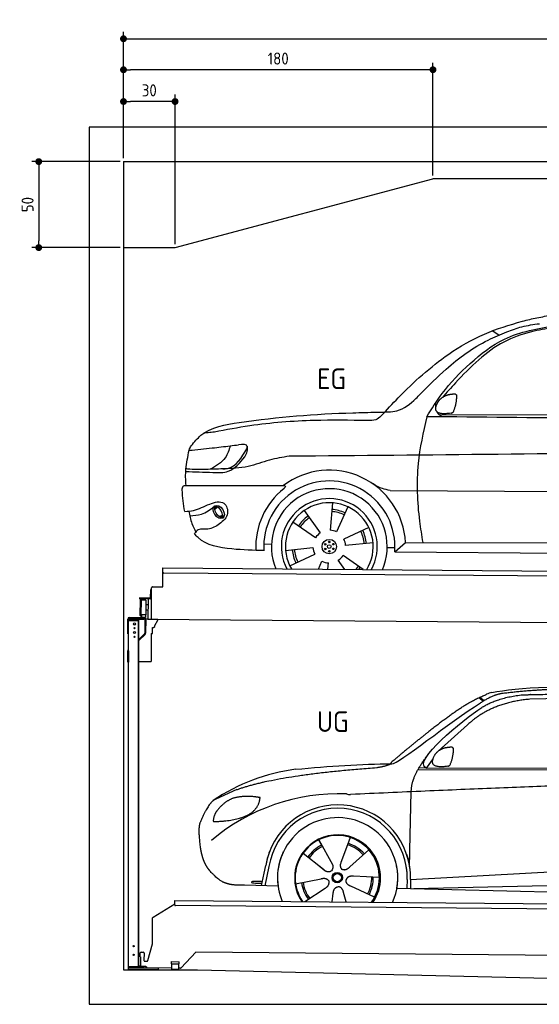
# Model space of a CAD drawing. Header units: millimetres. Extents: x -404 to 6581, y 0 to 5725.
# Tile 1 of 2: x -404 to 2618, y 0 to 5725. Entities that reach past the tile are written whole.
import ezdxf

# ---------------------------------------------------------------- set-up
doc = ezdxf.new("R2010")
doc.units = ezdxf.units.MM
doc.layers.add('4', color=3, linetype='Continuous')
for name, color, linetype, lineweight in [('car', 10, 'Continuous', 25), ('Freiraum', 7, 'Continuous', 25), ('Gebäude', 7, 'Continuous', 25), ('Logo', 7, 'Continuous', 25), ('Plattform', 7, 'Continuous', 25), ('Ständer hinten', 7, 'Continuous', 25)]:
    doc.layers.add(name, color=color, linetype=linetype, lineweight=lineweight)
doc.styles.get("Standard").update_dxf_attribs({"font": 'ISOCP.SHX'})
doc.dimstyles.new('GEN-ISO', dxfattribs={"dimscale": 20, "dimtxt": 3.5, "dimasz": 2, "dimexe": 2, "dimexo": 1, "dimgap": 1.5, "dimtad": 1, "dimdec": 1, "dimlfac": 0.1, "dimdsep": 46, "dimtxsty": 'STANDARD', "dimblk": 'PUNKT', "dimcen": 2, "dimclrd": 256, "dimclre": 256, "dimclrt": 2, "dimadec": 0, "dimazin": 0, "dimtp": 0.1, "dimtm": 0.1, "dimtfac": 0.71, "dimtdec": 1, "dimtmove": 2, "dimatfit": 3, "dimldrblk": 'PUNKT', "dimfxl": 2, "dimtolj": 1, "dimarcsym": 0})

# ---------------------------------------------------------------- blocks, each defined once
blk = doc.blocks.new('PUNKT')
at = {"layer": '4', "color": 0, "linetype": 'ByBlock'}
blk.add_line((-0.5, 0), (-1, 0), dxfattribs=at)
at = {"layer": '4', "color": 0, "linetype": 'ByBlock', "const_width": 0.5}
blk.add_lwpolyline([(-0.25, 0, 1), (0.25, 0, 1)], format="xyb", close=True, dxfattribs=at)
blk = doc.blocks.new('*D145')
at = {"layer": '4', "lineweight": -2, "transparency": 16777216}
for p, q in [((200, 4920), (200, 5654.2)), ((240, 5614.2), (5660, 5614.2)), ((5700, 4920), (5700, 5654.2))]:
    blk.add_line(p, q, dxfattribs=at)
at = {"layer": 'Defpoints', "color": 0, "transparency": 16777216}
for p in [(5700, 5614.2), (200, 4900), (5700, 4900)]:
    blk.add_point(p, dxfattribs=at)
at = {"layer": '4', "lineweight": -2, "transparency": 16777216, "xscale": 40, "yscale": 40, "zscale": 40, "rotation": 180}
blk.add_blockref('PUNKT', (200, 5614.2), dxfattribs=at)
at = {"layer": '4', "lineweight": -2, "transparency": 16777216, "xscale": 40, "yscale": 40, "zscale": 40}
blk.add_blockref('PUNKT', (5700, 5614.2), dxfattribs=at)
at = {"layer": '4', "color": 2, "transparency": 16777216, "insert": (2950, 5679.2), "char_height": 70, "attachment_point": 5}
blk.add_mtext('550', dxfattribs=at)
blk = doc.blocks.new('_Dot')
at = {"color": 0, "linetype": 'ByBlock', "lineweight": -2}
blk.add_line((-0.5, 0), (-1, 0), dxfattribs=at)
at = {"color": 0, "linetype": 'ByBlock', "const_width": 0.5}
blk.add_lwpolyline([(-0.25, 0, 1), (0.25, 0, 1)], format="xyb", close=True, dxfattribs=at)
blk = doc.blocks.new('*D147')
at = {"layer": '4', "lineweight": -2, "transparency": 16777216}
for p, q in [((200, 4920), (200, 5474.1)), ((2000, 4820), (2000, 5474.1)), ((1960, 5434.1), (240, 5434.1))]:
    blk.add_line(p, q, dxfattribs=at)
at = {"layer": 'Defpoints', "color": 0, "transparency": 16777216}
for p in [(200, 5434.1), (200, 4900), (2000, 4800)]:
    blk.add_point(p, dxfattribs=at)
at = {"layer": '4', "lineweight": -2, "transparency": 16777216, "xscale": 40, "yscale": 40, "zscale": 40, "rotation": 180}
blk.add_blockref('_Dot', (200, 5434.1), dxfattribs=at)
at = {"layer": '4', "lineweight": -2, "transparency": 16777216, "xscale": 40, "yscale": 40, "zscale": 40}
blk.add_blockref('_Dot', (2000, 5434.1), dxfattribs=at)
at = {"layer": '4', "color": 2, "transparency": 16777216, "insert": (1100, 5499.1), "char_height": 70, "attachment_point": 5}
blk.add_mtext('180', dxfattribs=at)
blk = doc.blocks.new('*D148')
at = {"layer": '4', "lineweight": -2, "transparency": 16777216}
for p, q in [((200, 4920), (200, 5289.3)), ((500, 4420), (500, 5289.3)), ((460, 5249.3), (240, 5249.3))]:
    blk.add_line(p, q, dxfattribs=at)
at = {"layer": 'Defpoints', "color": 0, "transparency": 16777216}
for p in [(200, 5249.3), (200, 4900), (500, 4400)]:
    blk.add_point(p, dxfattribs=at)
at = {"layer": '4', "lineweight": -2, "transparency": 16777216, "xscale": 40, "yscale": 40, "zscale": 40, "rotation": 180}
blk.add_blockref('_Dot', (200, 5249.3), dxfattribs=at)
at = {"layer": '4', "lineweight": -2, "transparency": 16777216, "xscale": 40, "yscale": 40, "zscale": 40}
blk.add_blockref('_Dot', (500, 5249.3), dxfattribs=at)
at = {"layer": '4', "color": 2, "transparency": 16777216, "insert": (350, 5314.3), "char_height": 70, "attachment_point": 5}
blk.add_mtext('30', dxfattribs=at)
blk = doc.blocks.new('*D149')
at = {"layer": '4', "lineweight": -2, "transparency": 16777216}
for p, q in [((180, 4900), (-332.8, 4900)), ((-292.8, 4860), (-292.8, 4440)), ((180, 4400), (-332.8, 4400))]:
    blk.add_line(p, q, dxfattribs=at)
at = {"layer": 'Defpoints', "color": 0, "transparency": 16777216}
for p in [(200, 4900), (-292.8, 4400), (200, 4400)]:
    blk.add_point(p, dxfattribs=at)
at = {"layer": '4', "lineweight": -2, "transparency": 16777216, "xscale": 40, "yscale": 40, "zscale": 40}
for p, rotation in [((-292.8, 4900), 90), ((-292.8, 4400), 270)]:
    blk.add_blockref('_Dot', p, dxfattribs=dict(at, rotation=rotation))
at = {"layer": '4', "color": 2, "transparency": 16777216, "insert": (-357.8, 4650), "char_height": 70, "attachment_point": 5, "rotation": 90}
blk.add_mtext('50', dxfattribs=at)
blk = doc.blocks.new('UG Plattfrom Gl550')
at = {"layer": 'Plattform'}
for p, q in [((915.1, 1656.1), (915.2, 1662.1)), ((915.2, 1662.1), (5852, 1619)), ((788.7, 1564.7), (915, 1641.9)), ((914.9, 1637.1), (915.1, 1656.1)), ((5846.7, 1589.1), (919.9, 1632.1)), ((785.6, 1410.6), (786.3, 1560.5)), ((759.1, 1312.2), (785.6, 1410.6)), ((714.3, 1334.8), (714.5, 1356.9)), ((714.3, 1334.8), (716.6, 1334.8)), ((716.6, 1334.8), (716.2, 1283.8)), ((719.5, 1361.8), (731.5, 1361.7)), ((736.5, 1356.7), (736.1, 1313.7)), ((1038.3, 1361), (952.2, 1270.4)), ((5763.9, 1319.8), (1038.3, 1361)), ((713.8, 1278.9), (713.9, 1283.8)), ((742.1, 1278.6), (713.8, 1278.9)), ((716.2, 1283.8), (713.9, 1283.8)), ((741.1, 1308.6), (754.2, 1308.5)), ((752.4, 1271.6), (745.2, 1277.5)), ((898.7, 1269.3), (755.5, 1270.5)), ((896.4, 1293.3), (896.6, 1306.3)), ((896.4, 1293.3), (941.4, 1292.9)), ((896.6, 1306.3), (941.6, 1305.9)), ((898.7, 1263.3), (898.9, 1293.3)), ((898.7, 1263.3), (938.7, 1262.9)), ((938.7, 1262.9), (938.9, 1292.9)), ((948.6, 1268.8), (938.7, 1268.9)), ((941.4, 1292.9), (941.6, 1305.9))]:
    blk.add_line(p, q, dxfattribs=at)
for centre, start, end in [((919.9, 1637.1), 179.5, 269.5), ((791.3, 1560.4), 121.4261, 179.5), ((719.5, 1356.8), 89.5, 179.5), ((731.5, 1356.7), 359.5, 89.5), ((741.1, 1313.6), 179.5, 269.5), ((742, 1273.6), 50.8402, 89.5), ((755.5, 1275.5), 230.8402, 269.5), ((754.3, 1313.5), 269.5, 344.9258), ((948.6, 1273.8), 269.5, 316.4902)]:
    blk.add_arc(centre, 5, start, end, dxfattribs=at)
blk = doc.blocks.new('Palette EG Gl550')
at = {"layer": 'Plattform'}
for p, q in [((845.5, 3485.4), (846.4, 3595.4)), ((846.4, 3595.4), (5884.2, 3556.3)), ((5879, 3526.4), (851.1, 3565.3)), ((773.4, 3468.6), (773, 3422.6)), ((780.4, 3468.6), (773.4, 3468.6)), ((775, 3421.6), (775.4, 3468.6)), ((779.5, 3295.9), (780.5, 3480.9)), ((785.5, 3485.8), (845.5, 3485.4)), ((771, 3420.6), (709.7, 3421.1)), ((710, 3421.1), (710, 3416.1)), ((710, 3419.1), (772, 3418.6)), ((772, 3415.6), (710, 3416.1)), ((714.2, 3318.9), (714.9, 3412.9)), ((718.9, 3412.8), (718.2, 3318.8)), ((746.9, 3407.7), (746.2, 3323.5)), ((759.2, 3380.2), (746.7, 3380.6)), ((759.5, 3415.7), (758.5, 3296)), ((772, 3415.6), (772, 3418.6)), ((780, 3421.6), (775, 3421.6)), ((775.1, 3421.6), (780, 3421.6)), ((745.8, 3323.3), (720.8, 3323.3)), ((720.8, 3323.3), (720.8, 3308.3)), ((745.8, 3323.3), (720.8, 3323.3)), ((720.8, 3323.3), (720.8, 3308.3)), ((745.8, 3323.3), (745.8, 3308.3)), ((745.8, 3323.3), (745.8, 3308.3)), ((759, 3350), (746.4, 3350.1)), ((720.8, 3308.3), (745.8, 3308.3)), ((745.8, 3308.3), (720.8, 3308.3)), ((5881.9, 3256.3), (758.5, 3296))]:
    blk.add_line(p, q, dxfattribs=at)
for centre, radius, start, end in [((851.2, 3570.3), 5, 179.556, 269.556), ((785.5, 3480.8), 5, 89.556, 179.556), ((716.9, 3412.9), 2, 359.3444, 179.3444), ((719.3, 3408.8), 0.4, 179.3444, 271.7264), ((730.3, 3081.7), 326.8, 87.1681, 91.938), ((746.5, 3407.8), 0.4, 359.3444, 86.9565), ((771, 3422.7), 2.01, 269.7445, 359.3674), ((772, 3421.6), 6, 269.556, 359.556), ((772, 3421.6), 6, 269.5566, 359.5553), ((772, 3421.6), 3, 269.7663, 359.5554), ((718.6, 3322.9), 0.4, 86.9623, 179.3444), ((719.6, 3331.6), 8.39, 263.3001, 278.0521), ((745.8, 3323.5), 0.4, 267.6536, 359.3444), ((716.2, 3318.9), 2, 179.3444, 359.3444)]:
    blk.add_arc(centre, radius, start, end, dxfattribs=at)
blk = doc.blocks.new('Car_173')
at = {"layer": 'car'}
for p, q in [((2750.6, 4977.2), (2710.1, 5001.3)), ((2405, 4512.7), (4458.6, 4524)), ((2073.4, 4068), (2073.8, 4068)), ((2126.8, 4068.2), (4133.4, 4074.5)), ((1108.5, 3948.1), (1123.3, 3962.1)), ((1110.3, 3961.3), (1120.8, 3970.6)), ((1792.4, 3992.8), (1780.3, 3833)), ((1881.8, 3970.6), (1818, 3823.5)), ((1133.1, 3906.6), (1152.5, 3914.1)), ((1148.2, 3902.9), (1163.7, 3912.6)), ((1627.6, 3945.6), (1723.1, 3816.8)), ((1563.6, 3879.3), (1696, 3789)), ((2005.1, 3851.4), (1860.7, 3782)), ((2219.6, 3766.4), (4029.6, 3780.6)), ((1395.1, 3750.9), (1439.8, 3749)), ((1522.1, 3712.9), (1681.3, 3731.2)), ((2030.5, 3762.9), (1871.3, 3744.6)), ((2113, 3736.3), (2157.8, 3736.7)), ((2156.9, 3712), (2219.6, 3766.4)), ((1547.5, 3624.4), (1691.9, 3693.9)), ((1974.8, 3606.2), (1856.6, 3686.9)), ((2156.9, 3712), (4087.7, 3713.8)), ((1714.5, 3605.9), (1734.6, 3652.3)), ((1769.5, 3606), (1772.3, 3642.8)), ((1868.8, 3606.1), (1829.6, 3659))]:
    blk.add_line(p, q, dxfattribs=at)
for centre, radius in [((1776.3, 3737.9), 41.9), ((1752.4, 3750.8), 4.46), ((1753.1, 3723.7), 4.46), ((1776.3, 3737.9), 10.7), ((1775.6, 3765.1), 4.46), ((1799.5, 3752.1), 4.46), ((1800.2, 3725), 4.46), ((1777.1, 3710.7), 4.46)]:
    blk.add_circle(centre, radius, dxfattribs=at)
for centre, radius, start, end in [((1776.5, 3738.3), 443.9, 3.6233, 127.5084), ((1776.3, 3737.9), 427.8, 128.5907, 183.5582), ((1776.3, 3737.9), 381.5, 356.1115, 184.141), ((1776.3, 3737.9), 336.7, 337.0019, 203.1531), ((1776.3, 3737.9), 279.1, 331.8638, 208.2913), ((1776.3, 3737.9), 255.4, 328.9743, 211.1808), ((1776.3, 3737.9), 216.3, 65.4485, 86.5251), ((1776.3, 3737.9), 216.3, 125.4485, 146.5251), ((1776.3, 3737.9), 204, 125.3726, 146.5671), ((1776.3, 3737.9), 204, 65.3726, 86.5671), ((1776.3, 3737.9), 95.2, 124.034, 147.5844), ((1776.3, 3737.9), 95.2, 64.034, 87.5844), ((1776.3, 3737.9), 95.2, 4.034, 27.5844), ((1776.3, 3737.9), 204, 5.3726, 26.5671), ((1776.3, 3737.9), 216.3, 5.4485, 26.5251), ((1776.3, 3737.9), 95.2, 184.034, 207.5844), ((1776.3, 3737.9), 216.3, 185.4485, 206.5251), ((1776.3, 3737.9), 204, 185.3726, 206.5671), ((1776.3, 3737.9), 95.2, 304.034, 327.5844), ((1776.3, 3737.9), 95.2, 244.034, 267.5844), ((1776.3, 3737.9), 204, 319.7706, 326.5671), ((1776.3, 3737.9), 216.3, 322.4984, 326.5251)]:
    blk.add_arc(centre, radius, start, end, dxfattribs=at)
for centre, major_axis, ratio in [((1131.6, 3932.4), (23.2, -35.3), 0.641217), ((1130.3, 3933), (-17.9, 30.2), 0.433194)]:
    blk.add_ellipse(centre, major_axis=major_axis, ratio=ratio, dxfattribs=at)
for points, knots in [([(2886.3, 5060), (2914.3, 5067.1), (2971.9, 5081.6), (3030.3, 5092.2), (3060.3, 5097.6)], [0, 0, 0, 0, 86.602296, 178.13615, 178.13615, 178.13615, 178.13615]), ([(2070.3, 4500.3), (2102.8, 4536.2), (2221.9, 4668), (2412.7, 4842.8), (2660.7, 4991.2), (2811.6, 5037.2), (2886.3, 5060)], [0, 0, 0, 0, 145.246154, 533.109695, 771.486221, 1004.894321, 1004.894321, 1004.894321, 1004.894321]), ([(2796.8, 4997.1), (2825.4, 5008.1), (2886.2, 5031.7), (2950.8, 5041.3), (2985.1, 5046.3)], [0, 0, 0, 0, 91.476949, 195.154815, 195.154815, 195.154815, 195.154815]), ([(2298.8, 4632.5), (2346.6, 4681.6), (2463.4, 4801.6), (2632.4, 4927.2), (2760.2, 4981.5), (2796.8, 4997.1)], [0, 0, 0, 0, 205.645796, 502.611548, 621.944957, 621.944957, 621.944957, 621.944957]), ([(2335.6, 4498.9), (2364.1, 4545.1), (2434.3, 4658.6), (2581.4, 4816), (2792.6, 4984.6), (2977.9, 5018.5), (3081.4, 5037.5)], [0, 0, 0, 0, 162.281083, 399.433399, 644.903205, 954.973623, 954.973623, 954.973623, 954.973623]), ([(3065.1, 5024.4), (3023.1, 5016.6), (2924.8, 4998.3), (2772.9, 4944.1), (2627.8, 4833.7), (2517.3, 4716.7), (2450.3, 4640.3), (2425.3, 4611.8)], [0, 0, 0, 0, 128.205286, 300.044117, 477.787268, 668.958491, 782.608096, 782.608096, 782.608096, 782.608096]), ([(2044.2, 4522), (2050.2, 4522.4), (2089.3, 4524.5), (2175.1, 4521.3), (2251.2, 4581.3), (2289.8, 4622.8), (2298.8, 4632.5)], [0, 0, 0, 0, 17.864769, 117.886459, 248.863247, 288.815655, 288.815655, 288.815655, 288.815655]), ([(2426.8, 4498.9), (2419.4, 4502.6), (2405.4, 4509.7), (2397.6, 4521.5), (2395, 4527.9)], [0, 0, 0, 0, 23.95332, 45.454919, 45.454919, 45.454919, 45.454919]), ([(967.7, 4315.9), (985.2, 4337.9), (1052.4, 4422.2), (1398.5, 4482.6), (1730.1, 4512.5), (1997.8, 4520.6), (2044.2, 4522)], [0, 0, 0, 0, 82.89181, 318.191673, 980.786507, 1119.82356, 1119.82356, 1119.82356, 1119.82356]), ([(1989.5, 4473.2), (1887.1, 4473.5), (1658.7, 4474.2), (1361.2, 4448.7), (1169.7, 4410.7), (1101.7, 4397.3)], [0, 0, 0, 0, 307.290604, 684.949059, 892.925798, 892.925798, 892.925798, 892.925798]), ([(2070.3, 4500.3), (2060.5, 4491.6), (2037.7, 4471.4), (2007, 4472.6), (1989.5, 4473.2)], [0, 0, 0, 0, 38.143453, 88.165274, 88.165274, 88.165274, 88.165274]), ([(2335.6, 4498.9), (2316, 4408.2), (2272.9, 4208.1), (2286.7, 3959.5), (2312.2, 3808.4), (2319.1, 3767.2)], [0, 0, 0, 0, 277.646403, 612.029433, 737.577371, 737.577371, 737.577371, 737.577371]), ([(1101.7, 4397.3), (1089.5, 4395.4), (1069.1, 4392.2), (1048.5, 4391), (1040.3, 4390.5)], [0, 0, 0, 0, 36.94927, 61.79219, 61.79219, 61.79219, 61.79219]), ([(955.6, 4289.5), (1000.3, 4294.2), (1079.9, 4302.7), (1159.2, 4313.5), (1194.1, 4318.2)], [0, 0, 0, 0, 134.722083, 240.148268, 240.148268, 240.148268, 240.148268]), ([(955.6, 4289.5), (955.7, 4289.9), (957.7, 4299.4), (962.8, 4307.8), (967.7, 4315.9)], [0, 0, 0, 0, 1.13726, 29.051294, 29.051294, 29.051294, 29.051294]), ([(1194.1, 4318.2), (1186.8, 4293.4), (1168.9, 4232.2), (1112.6, 4199.7), (1079.1, 4180.4)], [0, 0, 0, 0, 75.006289, 185.501988, 185.501988, 185.501988, 185.501988]), ([(1152.8, 4183.6), (1162, 4184.3), (1225.5, 4189.2), (1261.2, 4250), (1291.7, 4302)], [0, 0, 0, 0, 27.186628, 187.736759, 187.736759, 187.736759, 187.736759]), ([(1291.7, 4302), (1292.9, 4306.7), (1298.6, 4330), (1267.3, 4326.9), (1242.2, 4324.3)], [0, 0, 0, 0, 13.096912, 65.411115, 65.411115, 65.411115, 65.411115]), ([(1280, 4254.9), (1285.4, 4264.8), (1296, 4284.1), (1294.9, 4306), (1294.4, 4316.6)], [0, 0, 0, 0, 33.373471, 64.521028, 64.521028, 64.521028, 64.521028]), ([(5277.3, 4284.6), (5163.9, 4295.9), (4911.4, 4321.1), (4473.7, 4327.1), (3341.1, 4294), (2347.8, 4275.7), (1538.1, 4260.8)], [0, 0, 0, 0, 341.879851, 760.963773, 1312.001547, 3741.308129, 3741.308129, 3741.308129, 3741.308129]), ([(940.1, 4085.4), (936.6, 4116.8), (934.4, 4185.3), (948.2, 4252.9), (955.6, 4289.5)], [233.087768, 233.087768, 233.087768, 233.087768, 327.386109, 438.943239, 438.943239, 438.943239, 438.943239]), ([(937.2, 4166.6), (989, 4165.1), (1070.3, 4162.7), (1202.7, 4159.2), (1251.4, 4219.5), (1280, 4254.9)], [0, 0, 0, 0, 158.046902, 247.919639, 375.430208, 375.430208, 375.430208, 375.430208]), ([(1538.1, 4260.8), (1499.6, 4254.2), (1418.6, 4240.5), (1295.5, 4190.3), (1202.5, 4185.9), (1152.8, 4183.6)], [0, 0, 0, 0, 117.033337, 246.052945, 394.183881, 394.183881, 394.183881, 394.183881]), ([(1152.8, 4183.6), (1119.9, 4182.1), (1051.8, 4178.9), (980.1, 4177.7), (941.5, 4180.9), (938.1, 4181.2)], [0, 0, 0, 0, 98.913306, 204.443634, 214.852043, 214.852043, 214.852043, 214.852043]), ([(917.3, 4058.9), (917.9, 4067), (918.7, 4077.5), (930.3, 4085.6), (936.4, 4085.5), (940.1, 4085.4)], [0, 0, 0, 0, 22.369619, 29.273836, 40.160281, 40.160281, 40.160281, 40.160281]), ([(940.1, 4085.4), (1002.1, 4086), (1213.3, 4087.9), (1424.5, 4089.8), (1506.2, 4090.5)], [24.694283, 24.694283, 24.694283, 24.694283, 210.588534, 658.29544, 658.29544, 658.29544, 658.29544]), ([(1506.2, 4090.5), (1510.7, 4090), (1522, 4088.6), (1514.2, 4078.4), (1509.5, 4072.3)], [0, 0, 0, 0, 10.752795, 27.576977, 27.576977, 27.576977, 27.576977]), ([(2126.8, 4068.2), (2111.6, 4070.7), (2072.9, 4077), (2039.5, 4097.6), (2019.2, 4110.1)], [0, 0, 0, 0, 45.939522, 116.435962, 116.435962, 116.435962, 116.435962]), ([(934.3, 3933.7), (951.3, 3935.3), (1002.5, 3940.2), (1065.9, 3977.7), (1165, 4006.2), (1196.2, 3914), (1158, 3881.4), (1137, 3863.5)], [0, 0, 0, 0, 50.161126, 151.683964, 234.294042, 296.871295, 373.222701, 373.222701, 373.222701, 373.222701]), ([(963.2, 3908.7), (986.4, 3910.4), (1038.9, 3914.4), (1081.1, 3946.6), (1104.7, 3964.6)], [0, 0, 0, 0, 68.191309, 155.020743, 155.020743, 155.020743, 155.020743]), ([(957.2, 3936.1), (962.4, 3911.6), (971.5, 3869.3), (990.8, 3830.6), (999, 3814.2)], [0, 0, 0, 0, 74.615031, 129.277415, 129.277415, 129.277415, 129.277415]), ([(1137, 3863.5), (1115.7, 3849), (1078.5, 3823.6), (1016.4, 3839), (998.7, 3814.1), (992.5, 3805.3)], [0, 0, 0, 0, 75.158891, 131.059011, 161.208919, 161.208919, 161.208919, 161.208919]), ([(1395.8, 3710.4), (1335.6, 3711.2), (1206.1, 3714.6), (1049.1, 3737.7), (998.7, 3797), (992.5, 3805.3)], [46.114962, 46.114962, 46.114962, 46.114962, 230.839937, 438.448503, 469.89769, 469.89769, 469.89769, 469.89769])]:
    blk.add_open_spline(points, degree=3, knots=knots, dxfattribs=at)
for points, degree in [([(2388.6, 4556.1), (2387.8, 4564), (2387.4, 4572.2), (2387, 4580.5)], 3), ([(2476.9, 4520.9), (2354.9, 4501), (2399.4, 4583.1)], 2), ([(2399.4, 4583.1), (2415.6, 4613.5), (2458.2, 4628)], 2), ([(2458.2, 4628), (2486.9, 4634), (2499.8, 4632.9)], 2), ([(2490.4, 4528.7), (2511.3, 4581.9), (2508.3, 4626.8)], 2), ([(2499.8, 4632.9), (2505.9, 4626.9), (2508.3, 4626.8)], 2), ([(2476.9, 4520.9), (2482.9, 4522.7), (2490.4, 4528.7)], 2), ([(4198.6, 4498.7), (3577.6, 4498.8), (2956.6, 4498.9), (2335.6, 4498.9)], 3), ([(1194.1, 4318.2), (1210.1, 4320.2), (1226.2, 4322.3), (1242.2, 4324.3)], 3), ([(934.3, 3933.7), (924.5, 3974.4), (920.4, 4016.5), (917.3, 4058.9)], 3)]:
    blk.add_open_spline(points, degree=degree, dxfattribs=at)
blk = doc.blocks.new('Car_147')
at = {"layer": 'car'}
for p, q in [((2684.1, 2841.6), (2710.1, 2821.1)), ((2690, 2844.3), (2715.4, 2824.3)), ((3573.2, 2844.1), (2979.4, 2832.2)), ((2618.5, 2683.6), (2447.8, 2531.2)), ((2418.1, 2488), (2377, 2432.3)), ((2330, 2423.4), (4973.3, 2420.2)), ((2377, 2432.3), (2335.8, 2433.4)), ((2377, 2432.3), (5028.9, 2433.7)), ((2279.9, 1868.7), (2291, 2294.1)), ((1752, 2014.6), (1769.2, 1983.6)), ((1752.2, 2014.7), (1831.6, 1870.9)), ((1934.3, 2028.3), (1919.2, 1986.6)), ((1919.2, 1986.6), (1881.9, 1883.5)), ((2044.7, 1956.1), (1933.7, 1858.1)), ((1661, 1937.4), (1779.7, 1843.4)), ((2279.9, 1868.7), (2281.5, 1929.3)), ((1418.7, 1748.3), (1444.4, 1866)), ((1462.8, 1860.5), (1438.3, 1747.8)), ((1742.6, 1872.8), (1788.8, 1836.2)), ((1881.9, 1883.5), (1878.1, 1873.2)), ((2286.4, 1784.1), (4156.4, 1886.2)), ((2286.4, 1784.1), (3310.5, 1840)), ((1617.8, 1759.8), (1766.4, 1788.7)), ((2105.3, 1796.5), (1954, 1802.9)), ((2266.8, 1783.4), (2265.5, 1733)), ((2286.4, 1784.1), (2285.2, 1732.5)), ((1515.7, 1745.7), (1321.5, 1750.9)), ((1672.3, 1655.5), (1789.2, 1733.2)), ((2077, 1680.6), (1939.8, 1744.5)), ((2207.3, 1734.5), (4255.8, 1681.1)), ((2305.7, 1732), (4191.6, 1773.3)), ((1831, 1654.1), (1837, 1703.7)), ((1912.2, 1653.4), (1896.9, 1708.2))]:
    blk.add_line(p, q, dxfattribs=at)
for radius in [30.1, 23.6]:
    blk.add_circle((1860.3, 1794.8), radius, dxfattribs=at)
for centre, radius, start, end in [((2797.2, 2700.3), 174.5, 102.3489, 113.0153), ((1764.9, 1312.5), 1122.3, 97.5147, 123.9129), ((1867.9, 1141.2), 1141.2, 87.724, 130.3913), ((1940.7, 2395.6), 117.4, 256.4608, 268.6636), ((1862.4, 1793.9), 424.2, 10.1481, 170.2223), ((1862.1, 1793.7), 404.8, 358.5419, 170.499), ((1862.4, 1793.9), 350, 350.2258, 187.9239), ((1860.3, 1794.8), 245, 51.7123, 188.2101), ((1862.4, 1793.9), 250, 34.003, 143.5989), ((1860.3, 1794.8), 245, 30.221, 72.4019), ((1860.3, 1794.8), 209.6, 115.7372, 144.8747), ((1860.3, 1794.8), 200.6, 115.5705, 145.0215), ((1860.3, 1794.8), 200.6, 41.1155, 72.9111), ((1860.3, 1794.8), 209.6, 41.1302, 72.8747), ((1862.4, 1793.9), 424.2, 158.9384, 170.2223), ((1862.4, 1793.9), 350, 154.4856, 203.0931), ((1862.4, 1793.9), 350, 154.4856, 157.347), ((1862.4, 1793.9), 250, 143.5989, 213.5789), ((1860.3, 1794.8), 245, 144.4019, 214.6129), ((1862.4, 1793.9), 250, 143.5989, 147.9713), ((1860.3, 1794.8), 245, 143.0042, 147.4925), ((1860.3, 1794.8), 200.6, 41.1155, 44.3784), ((1860.3, 1794.8), 245, 324.3871, 34.5977), ((1862.4, 1793.9), 250, 325.4211, 34.003), ((1862.4, 1793.9), 250, 29.7422, 34.003), ((1862.4, 1793.9), 350, 350.2258, 23.1163), ((1862.4, 1793.9), 424.2, 358.6661, 18.6635), ((1862.4, 1793.9), 350, 335.9069, 11.3993), ((1862.4, 1793.9), 404.6, 358.5068, 9.6777), ((1862.4, 1793.9), 424.2, 358.6661, 9.1695), ((1860.3, 1794.8), 200.6, 331.5904, 1.0215), ((1860.3, 1794.8), 209.6, 331.7372, 0.8747), ((1860.3, 1794.8), 209.6, 187.7372, 216.8747), ((1860.3, 1794.8), 200.6, 187.5904, 217.0215)]:
    blk.add_arc(centre, radius, start, end, dxfattribs=at)
blk.add_ellipse((1394.2, 1768), major_axis=(33.6, -0.3), ratio=0.157274, start_param=0.513473, end_param=5.704241, dxfattribs=at)
for points, degree in [([(2759.9, 2870.7), (3047.5, 2932.3), (3932.5, 2919.1), (5104.5, 2855.8)], 3), ([(2818.3, 2865.2), (2762.1, 2856.2), (2693.7, 2810.9)], 2), ([(3290.6, 2893.1), (3047.7, 2893), (2818.3, 2865.2)], 2), ([(2177.3, 2456.8), (2213, 2453), (2515.2, 2701.9), (2693.7, 2810.9)], 3), ([(2475.6, 2707.9), (2616.7, 2818.1), (2729, 2860.9)], 2), ([(2979.4, 2832.2), (2755.3, 2812.9), (2618.5, 2683.6)], 2), ([(2700.1, 2784.1), (2793.8, 2841.8), (2929.4, 2857)], 2), ([(2377, 2432.3), (2294, 2472.4), (2587.9, 2708.7), (2700.1, 2784.1)], 3), ([(2475.6, 2707.9), (2394.5, 2647.4), (2292.1, 2563.9), (2162.8, 2458.7), (2168.7, 2456.8)], 4), ([(2426.3, 2505.7), (2442.9, 2535.9), (2485.6, 2550)], 2), ([(2485.6, 2550), (2514.3, 2555.8), (2527.2, 2554.5)], 2), ([(2516.9, 2450.5), (2538.3, 2503.5), (2535.7, 2548.3)], 2), ([(2527.2, 2554.5), (2533.2, 2548.5), (2535.7, 2548.3)], 2), ([(2291, 2294.1), (2288.6, 2377.7), (2377.5, 2495)], 2), ([(2503.3, 2442.8), (2381.1, 2424), (2426.3, 2505.7)], 2), ([(1275.9, 2306.5), (1512.4, 2393.1), (2089.4, 2435)], 2), ([(1618.1, 2425.2), (1814.4, 2443.1), (1999.6, 2456.2), (2177.3, 2456.8)], 3), ([(2089.4, 2435), (2142.6, 2442.8), (2168.4, 2455.8)], 2), ([(2503.3, 2442.8), (2509.4, 2444.5), (2516.9, 2450.5)], 2), ([(5247.6, 2362), (4371.1, 2390.4), (1938, 2278.2)], 2), ([(1275.9, 2306.5), (1141.6, 2244.6)], 1), ([(1141.6, 2244.6), (1107, 2221.8), (1061.9, 2114.7)], 2), ([(1251.8, 2255.4), (1199.5, 2234.7), (1161.5, 2184.7)], 2), ([(1378.8, 2265.2), (1311.2, 2272.9), (1251.8, 2255.4)], 2), ([(1361.6, 2171.7), (1407.6, 2208.7), (1411.4, 2260.6)], 2), ([(1411.4, 2260.6), (1393.6, 2262.6), (1378.8, 2265.2)], 2), ([(1161.5, 2184.7), (1143.2, 2164.9), (1138.5, 2123.7)], 2), ([(1138.5, 2123.7), (1141.8, 2123.5), (1139.7, 2121.4)], 2), ([(1139.7, 2121.4), (1284.5, 2121.9), (1361.6, 2171.7)], 2), ([(1061.9, 2114.7), (1055.5, 2098.9), (1053.4, 2070.3), (1054.4, 2038), (1065.6, 1954.8)], 4), ([(1779.7, 1843.4), (1803, 1821.5), (1826.3, 1834.8)], 2), ([(1766.4, 1788.7), (1797.2, 1797.5), (1811.7, 1774.9)], 2), ([(1789.2, 1733.2), (1817.2, 1748.6), (1811.7, 1774.9)], 2), ([(1954, 1802.9), (1922.3, 1806.9), (1911.2, 1782.4)], 2), ([(1939.8, 1744.5), (1909.8, 1755.6), (1911.2, 1782.4)], 2), ([(1837, 1703.7), (1838.2, 1735.6), (1864.2, 1742.5)], 2), ([(1896.9, 1708.2), (1890.9, 1739.6), (1864.2, 1742.5)], 2)]:
    blk.add_open_spline(points, degree=degree, dxfattribs=at)
for points, degree, knots in [([(2929.4, 2857), (2956, 2859.1), (3095.4, 2860.9), (4116.9, 2881), (4737.1, 2874.6), (5192.5, 2702), (5168.8, 2528.4)], 4, [0.0821318, 0.0821318, 0.0821318, 0.0821318, 0.0821318, 0.258851, 0.508851, 1, 1, 1, 1, 1]), ([(1065.6, 1954.8), (1066.4, 1950.5), (1067.3, 1946.3), (1068.3, 1942.2), (1069.2, 1938.1), (1072.8, 1923.3), (1076.7, 1909.6), (1081.1, 1897.1), (1086, 1885.8)], 4, [0.4914944, 0.4914944, 0.4914944, 0.4914944, 0.4914944, 0.5422469, 0.5422469, 0.5422469, 0.5422469, 0.728655, 0.728655, 0.728655, 0.728655, 0.728655]), ([(1085.7, 1886.6), (1087, 1883.3), (1088.4, 1880.2), (1089.9, 1877.3), (1091.3, 1874.4), (1096.9, 1863.3), (1102.9, 1853.9), (1109.1, 1845.9), (1115.6, 1838.4)], 4, [0.7288005, 0.7288005, 0.7288005, 0.7288005, 0.7288005, 0.7843928, 0.7843928, 0.7843928, 0.7843928, 1, 1, 1, 1, 1]), ([(1321.5, 1750.9), (1296.8, 1751.6), (1241.2, 1748), (1205.1, 1761.9), (1161.5, 1787), (1115.6, 1838.4)], 4, [0, 0, 0, 0, 0, 0.597866, 1, 1, 1, 1, 1]), ([(1831.6, 1870.9), (1833.2, 1866.8), (1834.2, 1862.9), (1834.5, 1859), (1835.2, 1850.4), (1832.4, 1842.3), (1826.3, 1834.8)], 3, [0.2167758, 0.2167758, 0.2167758, 0.2167758, 0.4600873, 0.4600873, 0.4600873, 1, 1, 1, 1]), ([(1878.1, 1873.2), (1877.5, 1870.1), (1877.3, 1867.1), (1877.3, 1864.1), (1877.7, 1861.3), (1878.4, 1855.5), (1880.4, 1850.2), (1884, 1845.7), (1888.9, 1842.6)], 4, [0.3191838, 0.3191838, 0.3191838, 0.3191838, 0.3191838, 0.5438253, 0.5438253, 0.5438253, 0.5438253, 1, 1, 1, 1, 1]), ([(1933.7, 1858.1), (1933.7, 1858.1), (1933.7, 1858.1), (1933.7, 1858.1), (1933.7, 1858.1), (1924.6, 1848.3), (1913.9, 1838.4), (1899.6, 1836), (1888.9, 1842.6)], 4, [-0.000003, -0.000003, -0.000003, -0.000003, -0.000003, 0, 0, 0, 0, 1, 1, 1, 1, 1])]:
    blk.add_open_spline(points, degree=degree, knots=knots, dxfattribs=at)
blk = doc.blocks.new('Ständer hinten GT205')
at = {"layer": 'Ständer hinten'}
for p, q in [((641.9, 3212.3), (641.9, 3298.3)), ((646.9, 1258.3), (646.9, 3298.3)), ((735.9, 3295.3), (646.9, 3295.3)), ((646.9, 3290.3), (706.9, 3290.3)), ((651.9, 3308.3), (735.9, 3308.3)), ((735.9, 3303.3), (651.9, 3303.3)), ((701.9, 3290.3), (701.9, 1276.3)), ((706.9, 1276.3), (706.9, 3295.3)), ((735.9, 3295.3), (735.9, 3303.3)), ((740.9, 3298.3), (740.9, 3215.6)), ((745.9, 3298.3), (745.8, 3215.5)), ((758.7, 3297.8), (745.9, 3298.9)), ((758.7, 3296), (758.7, 3297.8)), ((816.7, 3295.6), (758.7, 3296)), ((799.9, 3260.3), (816.6, 3291.1)), ((816.6, 3291.1), (816.7, 3295.6)), ((641.9, 3212.3), (646.9, 3212.3)), ((706.9, 3180.5), (739.4, 3212)), ((742.7, 3208.3), (706.9, 3173.6)), ((776.9, 3214.7), (785.9, 3215.3)), ((776.9, 3214.7), (776.9, 3052.3)), ((785.9, 3215.3), (785.9, 3248.8)), ((785.9, 3248.8), (790.9, 3248.8)), ((790.9, 3248.8), (799.8, 3255.7)), ((799.8, 3255.7), (799.9, 3256.1)), ((799.9, 3256.1), (799.9, 3260.3)), ((646.9, 3113.2), (641.9, 3113.2)), ((641.9, 3048.3), (641.9, 3113.2)), ((645, 3120.4), (646.9, 3122.3)), ((646.9, 3113.2), (646.9, 3048.3)), ((641.9, 3048.3), (646.9, 3048.3)), ((706.9, 3052.3), (776.9, 3052.3)), ((735.9, 1276.3), (646.9, 1276.3)), ((820.9, 1268.3), (646.9, 1268.3)), ((735.9, 1268.3), (735.9, 1276.3)), ((820.9, 1258.3), (820.9, 1268.3)), ((820.9, 1258.3), (646.9, 1258.3))]:
    blk.add_line(p, q, dxfattribs=at)
for centre, radius in [((680.9, 3270.3), 6.5), ((680.9, 3220.3), 6.5), ((680.9, 3245.3), 3.7), ((680.9, 3195.3), 3.7), ((675.5, 1396.3), 3.7), ((675.5, 1346.3), 3.7)]:
    blk.add_circle(centre, radius, dxfattribs=at)
for centre, radius, start, end in [((651.9, 3298.3), 10, 90, 180), ((651.9, 3298.3), 5, 90, 180), ((735.9, 3298.3), 10, 0.0086, 89.9915), ((735.9, 3298.3), 5, 0, 90), ((735.9, 3215.6), 5, 314.0428, 0), ((735.8, 3215.5), 10, 314.1186, 0), ((651.9, 3113.2), 10, 134.1186, 180)]:
    blk.add_arc(centre, radius, start, end, dxfattribs=at)
blk = doc.blocks.new('Gebäude_GT205_H265')
at = {"layer": 'Freiraum'}
for p, q in [((916.9, 5458.3), (2416.9, 5858.3)), ((6116.9, 5858.3), (2416.9, 5858.3)), ((616.9, 5458.3), (916.9, 5458.3))]:
    blk.add_line(p, q, dxfattribs=at)
at = {"layer": 'Gebäude'}
for p, q in [((6316.9, 6159.2), (416.9, 6159.2)), ((416.9, 6159.2), (416.9, 1058.3)), ((616.9, 5958.3), (6116.9, 5958.3)), ((616.9, 5958.3), (616.9, 1258.3)), ((616.9, 1258.3), (1047, 1258.3)), ((1047, 1258.3), (3316.9, 1204.4)), ((416.9, 1058.3), (6316.9, 1058.3))]:
    blk.add_line(p, q, dxfattribs=at)

msp = doc.modelspace()

# ---------------------------------------------------------------- block references
msp.add_blockref('Gebäude_GT205_H265', (-416.89, -1058.35))
at = {"layer": 'car', "rotation": 359.4224719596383}
msp.add_blockref('Car_173', (-416.89, -1058.35), dxfattribs=at)
at = {"layer": 'car'}
msp.add_blockref('Car_147', (-416.89, -1058.35), dxfattribs=at)
at = {"layer": 'Plattform'}
for name in ['Palette EG Gl550', 'UG Plattfrom Gl550']:
    msp.add_blockref(name, (-416.89, -1058.35), dxfattribs=at)
at = {"layer": 'Ständer hinten'}
msp.add_blockref('Ständer hinten GT205', (-416.89, -1058.35), dxfattribs=at)

# ---------------------------------------------------------------- texts
at = {"layer": 'Logo'}
for s, p in [('EG', (1326.14, 3577.16)), ('UG', (1325.19, 1583.58))]:
    msp.add_text(s, height=120, dxfattribs=at).set_placement(p)

# ---------------------------------------------------------------- dimensions: what is measured, and where the dimension line sits
at = {"layer": '4'}
for base, p1, p2, override, picture, middle in [((5700, 5614.23), (200, 4900), (5700, 4900), {"dimtdec": 3, "dimtolj": 0}, '*D145', (2950, 5679.23)), ((200, 5434.14), (2000.03, 4800), (200, 4900), {"dimblk1": 'Dot', "dimblk2": 'Dot', "dimsah": 1, "dimtdec": 3, "dimtolj": 0}, '*D147', (1100.01, 5499.14)), ((200, 5249.31), (500.03, 4400), (200, 4900), {"dimblk1": 'Dot', "dimblk2": 'Dot', "dimsah": 1, "dimtdec": 3, "dimtolj": 0}, '*D148', (350.01, 5314.31))]:
    dim = msp.add_linear_dim(base=base, p1=p1, p2=p2, dimstyle='GEN-ISO', override=override, dxfattribs=at)
    dim.commit()
    dim.dimension.update_dxf_attribs({"geometry": picture, "text_midpoint": middle})
dim = msp.add_linear_dim(base=(-292.8, 4400), p1=(200, 4900), p2=(200, 4400), angle=90, dimstyle='GEN-ISO', override={"dimblk1": 'Dot', "dimblk2": 'Dot', "dimsah": 1, "dimtdec": 3, "dimtolj": 0}, dxfattribs=at)
dim.commit()
dim.dimension.update_dxf_attribs({"geometry": '*D149', "text_midpoint": (-357.8, 4650)})

doc.saveas('drawing.dxf')
